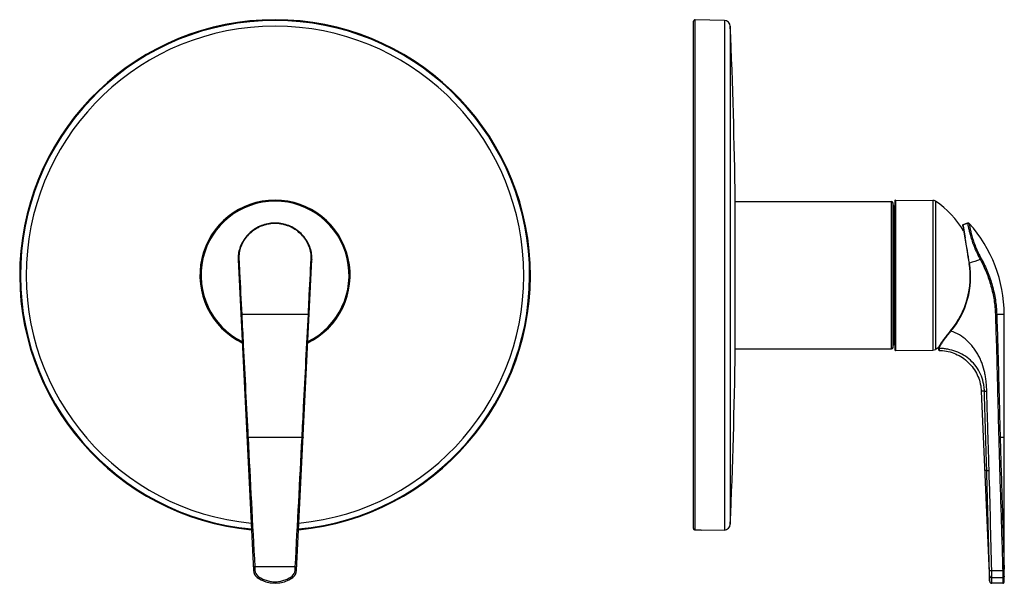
# Model space of a CAD drawing. Header units: millimetres. Extents: x 11 to 339, y -132 to 288.
# Tile 2 of 2: x 11 to 339, y 101 to 288. Entities that reach past the tile are written whole.
import ezdxf

# ---------------------------------------------------------------- set-up
doc = ezdxf.new("R2010")
doc.units = ezdxf.units.MM
doc.header["$LTSCALE"] = 23.1
doc.layers.get('0').update_dxf_attribs({"linetype": 'CONTINUOUS'})

msp = doc.modelspace()

# ---------------------------------------------------------------- linework, layer by layer
at = {"color": 7, "linetype": 'CONTINUOUS'}
for p, q in [((235.73, 118.94), (235.73, 287.72)), ((245.97, 287.97), (236.24, 288.22)), ((249.56, 178.32), (249.56, 228.12)), ((249.56, 227.72), (301.61, 227.72)), ((302.11, 179.22), (302.11, 227.22)), ((302.51, 226.22), (302.7, 226.22)), ((302.7, 228.02), (302.7, 178.43)), ((302.9, 228.22), (315.4, 228.11)), ((325.25, 219.81), (325.26, 219.78)), ((325.26, 219.78), (325.26, 219.73)), ((325.26, 219.73), (325.29, 219.55)), ((326.92, 220.55), (325.35, 219.98)), ((325.29, 219.55), (326.1, 214.91)), ((326.1, 214.91), (326.42, 213.03)), ((326.42, 213.03), (326.78, 210.96)), ((326.78, 210.96), (327.05, 209.33)), ((84.1, 208.49), (89.2, 104.99)), ((103.54, 104.99), (108.64, 208.49)), ((339.1, 105.41), (339.1, 190.22)), ((249.56, 178.72), (301.61, 178.72)), ((302.51, 180.22), (302.7, 180.22)), ((302.9, 178.23), (315.4, 178.33)), ((317.27, 179.04), (317.27, 178.37)), ((317.32, 179.3), (317.29, 179.19)), ((331.48, 164.64), (334.24, 101.52)), ((237.28, 118.46), (236.24, 118.43)), ((245.97, 118.48), (238.23, 118.28)), ((238.23, 118.28), (238.23, 118.42)), ((339.07, 106.22), (339.1, 105.42)), ((339.13, 104.28), (339.1, 105.42)), ((339.11, 101.48), (339.12, 101.73)), ((339.12, 101.73), (339.13, 102.05)), ((339.14, 103.83), (339.13, 104.28)), ((339.13, 102.24), (339.14, 102.45)), ((339.13, 102.05), (339.13, 102.24)), ((339.14, 103.2), (339.14, 103.43)), ((339.14, 102.91), (339.14, 103.2)), ((339.14, 102.45), (339.14, 102.67)), ((338.6, 100.75), (335.04, 100.75)), ((339.1, 101.23), (339.11, 101.48))]:
    msp.add_line(p, q, dxfattribs=at)
at = {"color": 9, "linetype": 'CONTINUOUS'}
for p, q in [((236.24, 118.43), (236.24, 288.22)), ((245.97, 287.97), (245.97, 118.48)), ((247.91, 286.06), (247.91, 120.39)), ((301.61, 178.72), (301.61, 227.72)), ((302.51, 226.22), (302.51, 180.22)), ((302.9, 228.22), (302.9, 178.23)), ((315.4, 228.11), (315.4, 178.33)), ((316.21, 227.87), (316.21, 178.58)), ((325.35, 219.98), (325.36, 219.89)), ((325.35, 219.94), (326.1, 215.67)), ((326.92, 220.55), (326.94, 220.47)), ((327.47, 220.42), (327.48, 220.34)), ((325.41, 219.58), (326.1, 215.67)), ((107.46, 190.22), (85.28, 190.22)), ((339.1, 190.22), (336.62, 190.22)), ((317.42, 178.89), (317.42, 178.22)), ((332.52, 164.69), (331.48, 164.64)), ((105.37, 149.22), (87.37, 149.22)), ((339.1, 149.22), (337.76, 149.22)), ((333.3, 138.25), (332.64, 138.22)), ((103.11, 106.22), (89.63, 106.22)), ((89.63, 106.22), (89.7, 105.03)), ((103.04, 105.03), (103.11, 106.22)), ((334.98, 104.99), (338.61, 104.99)), ((339.1, 106.22), (339.07, 106.22)), ((90.71, 103.14), (90.4, 102.73)), ((102.03, 103.14), (102.34, 102.73)), ((335.01, 102.73), (338.64, 102.73))]:
    msp.add_line(p, q, dxfattribs=at)
at = {"color": 7, "linetype": 'CONTINUOUS'}
for points in [[(94.94, 220.5), (94.48, 220.44), (93.94, 220.35), (93.4, 220.23), (92.87, 220.09), (92.35, 219.92), (91.83, 219.73), (91.32, 219.52), (90.83, 219.29), (90.34, 219.03), (89.87, 218.75), (89.4, 218.46), (88.96, 218.14), (88.52, 217.81), (88.11, 217.45), (87.71, 217.09), (87.33, 216.7), (86.96, 216.3), (86.62, 215.89), (86.3, 215.47), (86, 215.04), (85.71, 214.59), (85.45, 214.14), (85.22, 213.69), (85, 213.22), (84.81, 212.75), (84.64, 212.28), (84.49, 211.8), (84.36, 211.32), (84.26, 210.84), (84.18, 210.36), (84.13, 209.87), (84.09, 209.39), (84.09, 208.9), (84.1, 208.49)], [(97.8, 220.5), (97.38, 220.54), (96.88, 220.57), (96.37, 220.58), (95.87, 220.57), (95.37, 220.54), (94.94, 220.5)], [(108.64, 208.49), (108.66, 208.9), (108.65, 209.38), (108.62, 209.87), (108.56, 210.35), (108.48, 210.83), (108.38, 211.32), (108.25, 211.8), (108.11, 212.27), (107.94, 212.75), (107.74, 213.22), (107.53, 213.68), (107.29, 214.14), (107.03, 214.59), (106.75, 215.03), (106.45, 215.46), (106.13, 215.89), (105.78, 216.3), (105.42, 216.7), (105.04, 217.08), (104.64, 217.45), (104.22, 217.8), (103.79, 218.14), (103.34, 218.45), (102.88, 218.75), (102.41, 219.03), (101.92, 219.28), (101.42, 219.52), (100.92, 219.73), (100.4, 219.92), (99.88, 220.08), (99.35, 220.23), (98.81, 220.34), (98.27, 220.44), (97.8, 220.5)], [(327.47, 220.42), (327.46, 220.43), (327.42, 220.46), (327.39, 220.49), (327.35, 220.51), (327.31, 220.53), (327.26, 220.55), (327.22, 220.56), (327.17, 220.57), (327.13, 220.58), (327.08, 220.58), (327.03, 220.58), (326.99, 220.57), (326.94, 220.56), (326.92, 220.55)], [(327.05, 209.33), (327.33, 207.67), (327.41, 207.18)], [(321.26, 184.77), (321.05, 184.52), (320.8, 184.22), (320.55, 183.91), (320.3, 183.6), (320.05, 183.29), (319.81, 182.98), (319.57, 182.68), (319.35, 182.38), (319.13, 182.1), (318.92, 181.81), (318.72, 181.54), (318.53, 181.28), (318.35, 181.04), (318.19, 180.8), (318.04, 180.58), (317.9, 180.37), (317.77, 180.17), (317.66, 179.99), (317.57, 179.83), (317.48, 179.68), (317.42, 179.54), (317.36, 179.41), (317.32, 179.3)], [(317.29, 179.2), (317.27, 179.1), (317.27, 179.04)], [(317.42, 178.22), (317.97, 178.21), (318.61, 178.16), (319.24, 178.09), (319.87, 177.99), (320.5, 177.86), (321.12, 177.7), (321.73, 177.52), (322.33, 177.3), (322.92, 177.06), (323.5, 176.8), (324.07, 176.5), (324.63, 176.19), (325.17, 175.84), (325.69, 175.48), (326.2, 175.09), (326.69, 174.68), (327.15, 174.24), (327.6, 173.79), (328.03, 173.32), (328.44, 172.82), (328.83, 172.31), (329.19, 171.79), (329.52, 171.24), (329.84, 170.69), (330.12, 170.12), (330.38, 169.53), (330.62, 168.94), (330.83, 168.33), (331.01, 167.72), (331.16, 167.1), (331.28, 166.47), (331.38, 165.84), (331.45, 165.21), (331.48, 164.64)], [(339.14, 103.43), (339.14, 103.55), (339.14, 103.83)], [(339.14, 102.44), (339.14, 102.67), (339.14, 102.92)], [(334.24, 101.52), (334.24, 101.46), (334.26, 101.39), (334.27, 101.32), (334.3, 101.25), (334.33, 101.18), (334.37, 101.12), (334.41, 101.06), (334.46, 101.01), (334.51, 100.95), (334.56, 100.91), (334.63, 100.87), (334.69, 100.83), (334.76, 100.81), (334.82, 100.78), (334.9, 100.77), (334.97, 100.76), (335.04, 100.75)], [(338.6, 100.75), (338.6, 100.75), (338.65, 100.76), (338.7, 100.76), (338.74, 100.78), (338.79, 100.79), (338.83, 100.81), (338.87, 100.84), (338.91, 100.86), (338.94, 100.89), (338.98, 100.93), (339.01, 100.97), (339.03, 101.01), (339.05, 101.05), (339.07, 101.09), (339.08, 101.14), (339.09, 101.18), (339.1, 101.23)]]:
    msp.add_lwpolyline(points, dxfattribs=at)
at = {"color": 9, "linetype": 'CONTINUOUS'}
msp.add_lwpolyline([(325.36, 219.89), (325.37, 219.81), (325.41, 219.58)], dxfattribs=at)
at = {"color": 7, "linetype": 'CONTINUOUS'}
for centre, radius, start, end in [((96.37, 203.22), 85, 275.2955, 264.7045), ((236.23, 287.72), 0.5, 88.5, 180), ((245.91, 285.97), 2, 2.5093, 88.5), ((-1642.27, 203.22), 1892, 0.75407, 2.50927), ((96.37, 203.22), 25, 295.8725, 244.1275), ((301.61, 227.22), 0.5, 0, 90), ((302.51, 226.62), 0.4, 180, 270), ((302.9, 228.02), 0.2, 89.5, 180), ((315.39, 226.61), 1.5, 56.65, 89.5), ((300, 203.22), 29.5, 29.8675, 56.65), ((325.4, 219.84), 0.15, 110, 188.6554), ((294.1, 190.22), 45, 0, 42.1386), ((300.05, 202.64), 27.73, 319.8702, 9.4211), ((-1642.27, 203.22), 1892, 357.49073, 359.24593), ((301.61, 179.22), 0.5, 270, 360), ((302.51, 179.82), 0.4, 90, 180), ((302.9, 178.43), 0.2, 180, 270.5), ((315.39, 179.83), 1.5, 270.5, 303.35), ((300, 203.22), 29.5, 303.35, 306.0208), ((317.42, 178.37), 0.15, 180.2093, 269.5076), ((245.91, 120.48), 2, 271.5, 357.4907), ((92.19, 105.14), 3, 182.821, 233.3591), ((100.55, 105.14), 3, 306.6368, 357.179), ((96.37, 110.75), 10, 233.3592, 306.6408)]:
    msp.add_arc(centre, radius, start, end, dxfattribs=at)
at = {"color": 9, "linetype": 'CONTINUOUS'}
for centre, radius, start, end in [((96.37, 203.22), 84.75, 275.3203, 264.6805), ((96.37, 203.22), 82.83, 275.5096, 264.491), ((96.37, 203.22), 24.89, 296.01, 243.99), ((96.37, 203.22), 24.64, 296.3256, 243.6744), ((96.37, 207.68), 12.73, 83.6547, 96.3453), ((325.4, 219.8), 0.149, 109.8759, 188.6014), ((381.34, 55.71), 173.5, 108.2726, 108.8241), ((-873.77, 4.34), 1218.34, 9.58436, 9.98858), ((300.05, 202.63), 27.88, 319.8702, 9.4203), ((839.8, -1199.97), 1497.5, 109.85816, 110.00264), ((18839.23, 1113.67), 18776.64, 182.94425, 183.075643), ((-18646.33, 1113.66), 18776.48, 356.924356, 357.05575), ((92.22, 105.17), 2.53, 183.1175, 233.2721), ((100.52, 105.17), 2.53, 306.7279, 356.8825), ((233.97, 102.43), 100.25, 0.5256, 1.4745), ((150.02, 101.48), 184.99, 0.3877, 1.0876)]:
    msp.add_arc(centre, radius, start, end, dxfattribs=at)
for points, knots in [([(94.96, 220.34), (94.22, 220.26), (93.12, 220.03), (91.71, 219.53), (90.36, 218.9), (88.79, 217.9), (87.43, 216.64), (86.51, 215.51), (85.7, 214.32), (84.92, 212.73), (84.39, 210.73), (84.31, 209.37), (84.34, 208.71)], [0, 0, 0, 0, 0.129722, 0.194575, 0.259336, 0.38827, 0.516146, 0.579511, 0.642288, 0.765396, 0.884693, 1, 1, 1, 1]), ([(94.96, 220.34), (94.96, 220.35), (94.96, 220.37), (94.96, 220.41), (94.95, 220.43), (94.95, 220.46), (94.95, 220.47), (94.94, 220.49), (94.94, 220.49), (94.94, 220.5), (94.94, 220.5), (94.94, 220.5), (94.94, 220.5)], [0, 0, 0, 0, 0.223336, 0.422303, 0.59438, 0.737792, 0.851035, 0.932902, 0.961773, 0.982532, 0.995176, 1, 1, 1, 1]), ([(97.78, 220.34), (97.78, 220.35), (97.78, 220.37), (97.79, 220.41), (97.79, 220.43), (97.79, 220.46), (97.8, 220.47), (97.8, 220.49), (97.8, 220.49), (97.8, 220.5), (97.8, 220.5), (97.8, 220.5), (97.8, 220.5)], [0, 0, 0, 0, 0.223333, 0.4223, 0.594377, 0.73779, 0.851034, 0.932902, 0.961773, 0.982533, 0.995176, 1, 1, 1, 1]), ([(108.4, 208.71), (108.43, 209.37), (108.36, 210.73), (107.82, 212.73), (107.04, 214.32), (106.23, 215.51), (105.31, 216.64), (103.95, 217.9), (102.38, 218.9), (101.03, 219.53), (99.62, 220.03), (98.52, 220.26), (97.78, 220.34)], [0, 0, 0, 0, 0.115307, 0.234605, 0.357713, 0.420489, 0.483855, 0.611731, 0.740665, 0.805425, 0.870278, 1, 1, 1, 1]), ([(327.48, 220.34), (327.44, 220.37), (327.37, 220.44), (327.23, 220.49), (327.08, 220.51), (326.98, 220.49), (326.94, 220.47)], [0, 0, 0, 0, 0.249492, 0.499415, 0.749656, 1, 1, 1, 1]), ([(326.94, 220.47), (326.94, 220.41), (326.97, 220.25), (327.02, 219.97), (327.09, 219.58), (327.24, 218.87), (327.48, 217.78), (327.89, 216.24), (328.44, 214.47), (329.17, 212.53), (330.06, 210.5), (330.75, 209.16), (331.11, 208.49)], [0, 0, 0, 0, 0.01441, 0.03723, 0.068224, 0.107078, 0.20678, 0.332652, 0.480297, 0.644638, 0.819933, 1, 1, 1, 1]), ([(327.48, 220.34), (327.48, 220.28), (327.51, 220.13), (327.55, 219.85), (327.62, 219.48), (327.75, 218.8), (327.98, 217.74), (328.35, 216.25), (328.88, 214.52), (329.58, 212.63), (330.46, 210.67), (331.13, 209.36), (331.49, 208.71)], [0, 0, 0, 0, 0.01433, 0.036991, 0.067767, 0.106359, 0.205506, 0.330957, 0.478504, 0.643165, 0.819126, 1, 1, 1, 1]), ([(84.34, 208.71), (84.31, 208.7), (84.24, 208.67), (84.16, 208.62), (84.11, 208.56), (84.1, 208.51), (84.1, 208.49)], [0, 0, 0, 0, 0.319882, 0.591798, 0.813502, 1, 1, 1, 1]), ([(84.34, 208.71), (84.42, 207.25), (84.73, 201.09), (85.05, 194.93), (85.28, 190.22)], [0, 0, 0, 0, 0.236043, 1, 1, 1, 1]), ([(107.46, 190.22), (107.54, 191.83), (107.85, 197.99), (108.16, 204.15), (108.4, 208.71)], [0, 0, 0, 0, 0.260474, 1, 1, 1, 1]), ([(108.4, 208.71), (108.43, 208.7), (108.5, 208.67), (108.58, 208.62), (108.63, 208.56), (108.65, 208.51), (108.64, 208.49)], [0, 0, 0, 0, 0.319883, 0.591798, 0.8135, 1, 1, 1, 1]), ([(327.56, 207.2), (327.54, 207.2), (327.52, 207.19), (327.48, 207.19), (327.46, 207.18), (327.44, 207.18), (327.43, 207.18), (327.42, 207.18), (327.42, 207.18), (327.41, 207.18), (327.41, 207.18)], [0, 0, 0, 0, 0.381727, 0.553898, 0.704794, 0.828682, 0.920921, 0.978194, 0.993259, 1, 1, 1, 1]), ([(331.49, 208.71), (331.44, 208.67), (331.31, 208.6), (331.19, 208.53), (331.11, 208.49)], [0, 0, 0, 0, 0.424628, 1, 1, 1, 1]), ([(331.11, 208.49), (331.88, 207.09), (333.26, 204.2), (334.8, 199.66), (335.81, 194.97), (336.11, 191.79), (336.16, 190.19)], [0, 0, 0, 0, 0.25003, 0.500034, 0.750021, 1, 1, 1, 1]), ([(331.49, 208.71), (332.27, 207.3), (333.67, 204.38), (335.24, 199.79), (336.25, 195.05), (336.56, 191.83), (336.62, 190.22)], [0, 0, 0, 0, 0.250028, 0.500032, 0.75002, 1, 1, 1, 1]), ([(85.28, 190.22), (85.26, 190.22), (85.23, 190.22), (85.17, 190.22), (85.12, 190.21), (85.08, 190.21), (85.05, 190.2), (85.02, 190.2), (85.01, 190.2), (85, 190.2), (85, 190.2), (85, 190.19), (85, 190.19)], [0, 0, 0, 0, 0.213705, 0.408544, 0.580475, 0.726185, 0.842756, 0.92793, 0.958242, 0.980205, 0.993872, 1, 1, 1, 1]), ([(85.28, 190.22), (85.46, 186.81), (86.16, 173.14), (86.85, 159.47), (87.37, 149.22)], [0, 0, 0, 0, 0.249967, 1, 1, 1, 1]), ([(105.37, 149.22), (105.54, 152.64), (106.24, 166.31), (106.93, 179.97), (107.46, 190.22)], [0, 0, 0, 0, 0.250014, 1, 1, 1, 1]), ([(107.46, 190.22), (107.48, 190.22), (107.52, 190.22), (107.57, 190.22), (107.62, 190.21), (107.66, 190.21), (107.7, 190.2), (107.72, 190.2), (107.73, 190.2), (107.74, 190.2), (107.74, 190.2), (107.74, 190.19), (107.74, 190.19)], [0, 0, 0, 0, 0.213703, 0.408541, 0.580471, 0.726181, 0.842753, 0.927927, 0.958239, 0.980203, 0.993872, 1, 1, 1, 1]), ([(336.62, 190.22), (336.59, 190.22), (336.53, 190.21), (336.38, 190.2), (336.25, 190.2), (336.16, 190.19)], [0, 0, 0, 0, 0.17153, 0.408452, 1, 1, 1, 1]), ([(336.16, 190.19), (336.28, 186.78), (336.5, 179.95), (336.77, 169.7), (337.02, 159.44), (337.19, 152.61), (337.28, 149.19)], [0, 0, 0, 0, 0.25, 0.5, 0.75, 1, 1, 1, 1]), ([(336.62, 190.22), (336.74, 186.81), (336.96, 179.98), (337.23, 169.73), (337.49, 159.47), (337.67, 152.64), (337.76, 149.22)], [0, 0, 0, 0, 0.249999, 0.500001, 0.750002, 1, 1, 1, 1]), ([(321.37, 184.66), (321.12, 184.36), (320.64, 183.76), (319.94, 182.87), (319.29, 182.01), (318.71, 181.21), (318.27, 180.57), (317.97, 180.1), (317.79, 179.8), (317.63, 179.52), (317.51, 179.27), (317.44, 179.07), (317.42, 178.95), (317.42, 178.89)], [0, 0, 0, 0, 0.166876, 0.328987, 0.482962, 0.625633, 0.75359, 0.810737, 0.862436, 0.907917, 0.946362, 0.9771, 1, 1, 1, 1]), ([(321.37, 184.66), (321.36, 184.68), (321.34, 184.69), (321.31, 184.72), (321.29, 184.73), (321.28, 184.75), (321.27, 184.76), (321.26, 184.76), (321.26, 184.76), (321.26, 184.77), (321.26, 184.77), (321.26, 184.77)], [0, 0, 0, 0, 0.379337, 0.551785, 0.703475, 0.828311, 0.921351, 0.954759, 0.979015, 0.993939, 1, 1, 1, 1]), ([(333.3, 164.68), (333.29, 165.19), (333.24, 166.23), (333.11, 167.77), (332.91, 169.31), (332.53, 171.34), (331.96, 173.34), (331.18, 175.26), (330.49, 176.65), (329.7, 177.98), (328.5, 179.67), (326.74, 181.59), (324.24, 183.45), (322.35, 184.33), (321.37, 184.66)], [0, 0, 0, 0, 0.062511, 0.125031, 0.187545, 0.250063, 0.375032, 0.437554, 0.50008, 0.56261, 0.625143, 0.750101, 0.875054, 1, 1, 1, 1]), ([(317.42, 178.89), (317.4, 178.89), (317.36, 178.9), (317.31, 178.93), (317.28, 178.98), (317.27, 179.02), (317.27, 179.04)], [0, 0, 0, 0, 0.253136, 0.504378, 0.753095, 1, 1, 1, 1]), ([(332.52, 164.69), (332.51, 165.18), (332.43, 166.15), (332.1, 168.07), (331.32, 170.38), (329.86, 172.88), (327.94, 175.03), (325.65, 176.73), (323.08, 177.95), (320.77, 178.56), (318.87, 178.82), (317.9, 178.88), (317.42, 178.89)], [0, 0, 0, 0, 0.063622, 0.127253, 0.253881, 0.379444, 0.503729, 0.626744, 0.749368, 0.873359, 0.936411, 1, 1, 1, 1]), ([(333.3, 138.25), (333.24, 140.46), (333.12, 144.31), (332.95, 149.82), (332.79, 154.77), (332.64, 159.73), (332.56, 163.04), (332.52, 164.69)], [0, 0, 0, 0, 0.249999, 0.437501, 0.625003, 0.812505, 1, 1, 1, 1]), ([(332.52, 164.69), (332.53, 164.69), (332.57, 164.68), (332.63, 164.68), (332.71, 164.68), (332.84, 164.67), (333.04, 164.67), (333.21, 164.67), (333.3, 164.68)], [0, 0, 0, 0, 0.051904, 0.13064, 0.234075, 0.359305, 0.660425, 1, 1, 1, 1]), ([(334.09, 138.24), (334.03, 140.45), (333.93, 143.75), (333.79, 148.16), (333.68, 151.46), (333.58, 154.76), (333.49, 157.52), (333.43, 159.72), (333.37, 161.92), (333.32, 163.58), (333.3, 164.68)], [0, 0, 0, 0, 0.25, 0.375, 0.5, 0.625, 0.75, 0.8125, 0.875, 1, 1, 1, 1]), ([(87.37, 149.22), (87.35, 149.22), (87.3, 149.22), (87.23, 149.22), (87.17, 149.21), (87.12, 149.21), (87.08, 149.2), (87.06, 149.2), (87.04, 149.2), (87.03, 149.2), (87.03, 149.2), (87.02, 149.2), (87.02, 149.19), (87.02, 149.19)], [0, 0, 0, 0, 0.208562, 0.401527, 0.573928, 0.721436, 0.840293, 0.888015, 0.927513, 0.958551, 0.980958, 0.994656, 1, 1, 1, 1]), ([(105.37, 149.22), (105.39, 149.22), (105.44, 149.22), (105.51, 149.22), (105.57, 149.21), (105.62, 149.21), (105.66, 149.2), (105.68, 149.2), (105.7, 149.2), (105.71, 149.2), (105.72, 149.2), (105.72, 149.2), (105.72, 149.19), (105.72, 149.19)], [0, 0, 0, 0, 0.208562, 0.401527, 0.573928, 0.721436, 0.840293, 0.888015, 0.927513, 0.958551, 0.980958, 0.994656, 1, 1, 1, 1]), ([(337.76, 149.22), (337.74, 149.22), (337.68, 149.21), (337.57, 149.21), (337.44, 149.2), (337.34, 149.2), (337.28, 149.19)], [0, 0, 0, 0, 0.146259, 0.378204, 0.672661, 1, 1, 1, 1]), ([(337.28, 149.19), (337.38, 145.61), (337.58, 138.44), (338.03, 124.11), (338.37, 113.35), (338.57, 106.19)], [0, 0, 0, 0, 0.25, 0.5, 1, 1, 1, 1]), ([(337.76, 149.22), (337.95, 142.06), (338.41, 127.72), (338.87, 113.39), (339.07, 106.22)], [0, 0, 0, 0, 0.500015, 1, 1, 1, 1]), ([(333.3, 138.25), (333.32, 138.25), (333.35, 138.25), (333.4, 138.24), (333.48, 138.24), (333.58, 138.24), (333.69, 138.24), (333.87, 138.24), (334, 138.24), (334.09, 138.24)], [0, 0, 0, 0, 0.045073, 0.119188, 0.220278, 0.345309, 0.49047, 0.651318, 1, 1, 1, 1]), ([(334.18, 105.01), (334.03, 110.55), (333.76, 121.63), (333.47, 132.71), (333.3, 138.25)], [0, 0, 0, 0, 0.499986, 1, 1, 1, 1]), ([(334.98, 104.99), (334.83, 110.53), (334.55, 121.62), (334.26, 132.7), (334.09, 138.24)], [0, 0, 0, 0, 0.5, 1, 1, 1, 1]), ([(89.63, 106.22), (89.6, 106.22), (89.54, 106.22), (89.45, 106.21), (89.36, 106.21), (89.29, 106.2), (89.23, 106.2), (89.2, 106.2), (89.18, 106.19), (89.16, 106.19), (89.15, 106.19), (89.14, 106.19), (89.14, 106.19), (89.14, 106.19)], [0, 0, 0, 0, 0.195075, 0.382506, 0.555145, 0.706412, 0.830547, 0.880918, 0.922839, 0.955906, 0.979837, 0.994451, 1, 1, 1, 1]), ([(89.7, 105.03), (89.67, 105.03), (89.6, 105.02), (89.51, 105.02), (89.42, 105.01), (89.35, 105.01), (89.29, 105), (89.26, 105), (89.24, 105), (89.22, 104.99), (89.21, 104.99), (89.2, 104.99), (89.2, 104.99), (89.2, 104.99)], [0, 0, 0, 0, 0.194569, 0.3818, 0.554461, 0.705887, 0.830238, 0.880715, 0.922732, 0.955875, 0.979859, 0.994493, 1, 1, 1, 1]), ([(103.04, 105.03), (103.08, 105.03), (103.14, 105.02), (103.23, 105.02), (103.32, 105.01), (103.39, 105.01), (103.45, 105), (103.48, 105), (103.51, 105), (103.52, 104.99), (103.53, 104.99), (103.54, 104.99), (103.54, 104.99), (103.54, 104.99)], [0, 0, 0, 0, 0.194569, 0.381799, 0.554461, 0.705887, 0.830238, 0.880715, 0.922732, 0.955875, 0.979859, 0.994493, 1, 1, 1, 1]), ([(103.11, 106.22), (103.14, 106.22), (103.2, 106.22), (103.3, 106.21), (103.38, 106.21), (103.45, 106.2), (103.51, 106.2), (103.54, 106.2), (103.57, 106.19), (103.58, 106.19), (103.59, 106.19), (103.6, 106.19), (103.6, 106.19), (103.6, 106.19)], [0, 0, 0, 0, 0.195075, 0.382506, 0.555146, 0.706413, 0.830548, 0.880919, 0.92284, 0.955907, 0.979838, 0.994452, 1, 1, 1, 1]), ([(334.18, 105.01), (334.18, 105), (334.19, 105), (334.2, 105), (334.22, 105), (334.25, 104.99), (334.28, 104.99), (334.34, 104.99), (334.43, 104.99), (334.55, 104.98), (334.68, 104.98), (334.83, 104.99), (334.93, 104.99), (334.98, 104.99)], [0, 0, 0, 0, 0.008744, 0.025932, 0.051906, 0.086548, 0.129588, 0.180652, 0.304936, 0.454875, 0.624965, 0.808927, 1, 1, 1, 1]), ([(339.07, 106.22), (339.07, 106.22), (339.07, 106.22), (339.06, 106.22), (339.05, 106.22), (339.03, 106.21), (339.01, 106.21), (338.98, 106.21), (338.92, 106.2), (338.85, 106.2), (338.76, 106.19), (338.67, 106.19), (338.61, 106.19), (338.57, 106.19)], [0, 0, 0, 0, 0.00722, 0.022823, 0.047458, 0.081035, 0.123307, 0.173884, 0.298027, 0.448806, 0.620505, 0.806597, 1, 1, 1, 1]), ([(339.11, 105.03), (339.11, 105.03), (339.1, 105.02), (339.1, 105.02), (339.08, 105.02), (339.07, 105.02), (339.05, 105.01), (339.01, 105.01), (338.96, 105.01), (338.88, 105), (338.8, 105), (338.7, 104.99), (338.64, 104.99), (338.61, 104.99)], [0, 0, 0, 0, 0.006786, 0.021892, 0.046099, 0.079333, 0.121351, 0.171763, 0.295837, 0.446858, 0.619055, 0.805825, 1, 1, 1, 1]), ([(338.61, 104.99), (338.62, 104.57), (338.63, 103.81), (338.64, 103.06), (338.64, 102.73)], [0, 0, 0, 0, 0.559819, 1, 1, 1, 1]), ([(90.71, 103.14), (91.11, 102.84), (91.97, 102.3), (93.37, 101.7), (94.85, 101.34), (96.37, 101.21), (97.89, 101.34), (99.37, 101.7), (100.77, 102.3), (101.63, 102.84), (102.03, 103.14)], [0, 0, 0, 0, 0.125005, 0.250001, 0.374999, 0.5, 0.625002, 0.749999, 0.874995, 1, 1, 1, 1]), ([(334.24, 101.52), (334.24, 101.56), (334.22, 102.17), (334.21, 102.78), (334.21, 103.35)], [0, 0, 0, 0, 0.064784, 1, 1, 1, 1]), ([(334.21, 103.35), (334.21, 103.31), (334.22, 103.22), (334.29, 103.06), (334.45, 102.89), (334.71, 102.76), (334.91, 102.73), (335.01, 102.73)], [0, 0, 0, 0, 0.111593, 0.225647, 0.465818, 0.726233, 1, 1, 1, 1]), ([(335.04, 100.75), (335.04, 100.76), (335.04, 100.77), (335.04, 100.79), (335.04, 100.83), (335.04, 100.89), (335.03, 100.96), (335.03, 101.08), (335.03, 101.28), (335.02, 101.56), (335.02, 101.9), (335.01, 102.3), (335.01, 102.58), (335.01, 102.73)], [0, 0, 0, 0, 0.004042, 0.016164, 0.036344, 0.06455, 0.100738, 0.144846, 0.256537, 0.398905, 0.571029, 0.771833, 1, 1, 1, 1]), ([(338.64, 102.73), (338.64, 102.58), (338.64, 102.3), (338.63, 101.9), (338.63, 101.61), (338.62, 101.4), (338.62, 101.27), (338.61, 101.15), (338.61, 101.05), (338.61, 100.96), (338.6, 100.9), (338.6, 100.85), (338.6, 100.83), (338.6, 100.8), (338.6, 100.79), (338.6, 100.77), (338.6, 100.77), (338.6, 100.76), (338.6, 100.76), (338.6, 100.76), (338.6, 100.75), (338.6, 100.75), (338.6, 100.75)], [0, 0, 0, 0, 0.22812, 0.428895, 0.601006, 0.675975, 0.743383, 0.803122, 0.855097, 0.899219, 0.935421, 0.950532, 0.963639, 0.974739, 0.983829, 0.990902, 0.993682, 0.995956, 0.997726, 0.998989, 0.999747, 1, 1, 1, 1]), ([(339.14, 103.13), (339.14, 103.08), (339.11, 102.97), (339, 102.83), (338.83, 102.75), (338.71, 102.73), (338.64, 102.73)], [0, 0, 0, 0, 0.22428, 0.464398, 0.725307, 1, 1, 1, 1])]:
    msp.add_open_spline(points, degree=3, knots=knots, dxfattribs=at)
at = {"color": 7, "linetype": 'CONTINUOUS'}
for points, knots in [([(236.24, 118.43), (236.17, 118.43), (236.04, 118.46), (235.87, 118.57), (235.75, 118.74), (235.73, 118.87), (235.73, 118.94)], [0, 0, 0, 0, 0.249832, 0.499767, 0.749839, 1, 1, 1, 1]), ([(238.23, 118.42), (238.23, 118.42), (238.22, 118.43), (238.21, 118.43), (238.18, 118.44), (238.14, 118.44), (238.06, 118.45), (237.94, 118.46), (237.8, 118.46), (237.64, 118.46), (237.46, 118.46), (237.34, 118.46), (237.28, 118.46)], [0, 0, 0, 0, 0.007393, 0.022529, 0.046478, 0.079275, 0.170488, 0.293256, 0.443306, 0.615319, 0.803125, 1, 1, 1, 1])]:
    msp.add_open_spline(points, degree=3, knots=knots, dxfattribs=at)
at = {"color": 9, "linetype": 'CONTINUOUS'}
msp.add_open_spline([(338.57, 106.19), (338.59, 105.79), (338.6, 105.39), (338.61, 104.99)], degree=3, dxfattribs=at)

doc.saveas('drawing.dxf')
